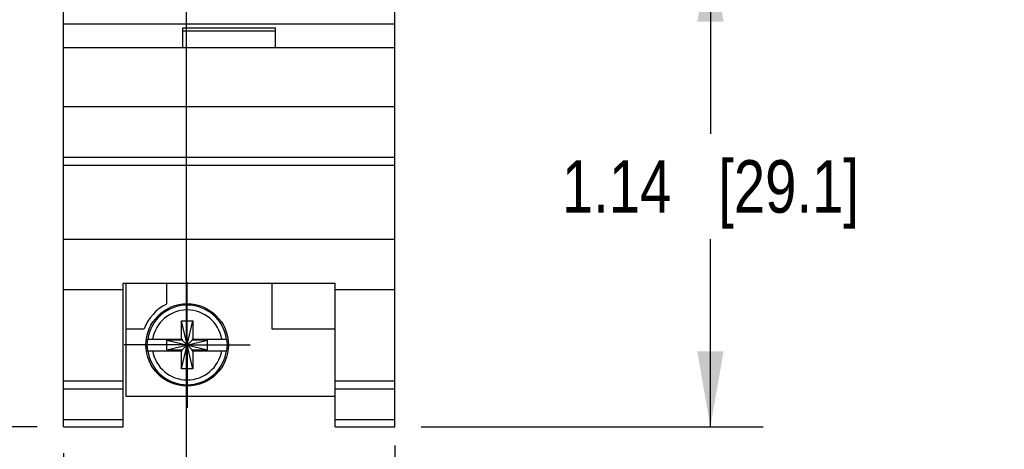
# Model space of a CAD drawing. Header units: inches. Extents: x 0 to 22, y 0 to 17.
# Tile 4 of 22: x 5.4 to 7.8, y 5.7 to 6.7. Entities that reach past the tile are written whole.
import ezdxf

# ---------------------------------------------------------------- set-up
doc = ezdxf.new("R2010")
doc.units = ezdxf.units.IN
doc.header["$LTSCALE"] = 1.21
doc.header["$MEASUREMENT"] = 0
doc.linetypes.add('CENTER', pattern=[0.6, 0.375, -0.075, 0.075, -0.075])
doc.layers.get('0').update_dxf_attribs({"linetype": 'CONTINUOUS'})
doc.layers.add('DEFAULT_1', color=7, linetype='CENTER')
doc.layers.add('DIMENSIONS', color=7, linetype='CONTINUOUS')
doc.styles.get("Standard").update_dxf_attribs({"font": 'txt', "width": 0.8})
doc.dimstyles.new('DIMSTYLE_1', dxfattribs={"dimtxt": 0.125, "dimasz": 0.18, "dimexe": 0.125, "dimexo": 0.0625, "dimgap": 0.0625, "dimtad": 0, "dimtih": 1, "dimtoh": 1, "dimzin": 4, "dimdsep": 46, "dimtxsty": 'STANDARD', "dimblk": '_FILLED', "dimblk1": '_FILLED', "dimblk2": '_FILLED', "dimcen": 0.09, "dimadec": 0, "dimazin": 0, "dimtp": 0.005, "dimtm": 0.005, "dimtfac": 1, "dimtofl": 0, "dimtmove": 0, "dimatfit": 3, "dimldrblk": '_FILLED', "dimfxl": 1, "dimtolj": 1, "dimtzin": 4, "dimarcsym": 0})

# ---------------------------------------------------------------- blocks, each defined once
blk = doc.blocks.new('_FILLED')
at = {"color": 0, "linetype": 'BYBLOCK'}
blk.add_solid([(0, 0), (-1, 0.174), (-1, -0.174)], dxfattribs=at)
blk = doc.blocks.new('*D7')
at = {"layer": 'DIMENSIONS', "color": 2, "linetype": 'CONTINUOUS'}
for p, q in [((5.72, 7.6492), (4.612, 7.6492)), ((4.737, 7.6492), (4.737, 6.8363)), ((4.737, 5.7733), (4.737, 6.5863)), ((5.4546, 5.7733), (4.612, 5.7733))]:
    blk.add_line(p, q, dxfattribs=at)
at = {"layer": 'DIMENSIONS', "color": 2, "linetype": 'CONTINUOUS', "xscale": 0.18, "yscale": 0.18, "zscale": 0.18}
for p, rotation in [((4.737, 7.6492), 90), ((4.737, 5.7733), 270)]:
    blk.add_blockref('_FILLED', p, dxfattribs=dict(at, rotation=rotation))
at = {"layer": 'DIMENSIONS', "color": 2, "linetype": 'CONTINUOUS', "insert": (4.737, 6.7738), "char_height": 0.125, "width": 1.125, "attachment_point": 2, "line_spacing_factor": 0.9}
blk.add_mtext('1.88{\\Ftxt.shx;\\W1.000000;\\H0.125000; }[47.6]', dxfattribs=at)
blk = doc.blocks.new('*D8')
at = {"layer": 'DIMENSIONS', "color": 2, "linetype": 'CONTINUOUS'}
for p, q in [((5.8091, 7.0296), (5.8091, 4.8983)), ((5.5171, 5.7108), (5.5171, 4.8983)), ((5.5171, 5.0233), (5.1281, 5.0233)), ((5.8091, 5.0233), (6.1691, 5.0233))]:
    blk.add_line(p, q, dxfattribs=at)
at = {"layer": 'DIMENSIONS', "color": 2, "linetype": 'CONTINUOUS', "xscale": 0.18, "yscale": 0.18, "zscale": 0.18}
blk.add_blockref('_FILLED', (5.5171, 5.0233), dxfattribs=at)
at = {"layer": 'DIMENSIONS', "color": 2, "linetype": 'CONTINUOUS', "xscale": 0.18, "yscale": 0.18, "zscale": 0.18, "rotation": 180}
blk.add_blockref('_FILLED', (5.8091, 5.0233), dxfattribs=at)
at = {"layer": 'DIMENSIONS', "color": 2, "linetype": 'CONTINUOUS', "insert": (5.0656, 5.0858), "char_height": 0.125, "width": 0.925, "attachment_point": 3, "line_spacing_factor": 0.9}
blk.add_mtext('.29{\\Ftxt.shx;\\W1.000000;\\H0.125000; }[7.4]', dxfattribs=at)
blk = doc.blocks.new('*D9')
at = {"layer": 'DIMENSIONS', "color": 2, "linetype": 'CONTINUOUS'}
for p, q in [((5.8091, 6.6448), (5.8091, 4.1483)), ((6.3051, 5.7288), (6.3051, 4.1483)), ((5.8091, 4.2733), (5.4491, 4.2733)), ((6.3051, 4.2733), (6.6663, 4.2733))]:
    blk.add_line(p, q, dxfattribs=at)
at = {"layer": 'DIMENSIONS', "color": 2, "linetype": 'CONTINUOUS', "xscale": 0.18, "yscale": 0.18, "zscale": 0.18}
blk.add_blockref('_FILLED', (5.8091, 4.2733), dxfattribs=at)
at = {"layer": 'DIMENSIONS', "color": 2, "linetype": 'CONTINUOUS', "xscale": 0.18, "yscale": 0.18, "zscale": 0.18, "rotation": 180}
blk.add_blockref('_FILLED', (6.3051, 4.2733), dxfattribs=at)
at = {"layer": 'DIMENSIONS', "color": 2, "linetype": 'CONTINUOUS', "insert": (6.7288, 4.3358), "char_height": 0.125, "width": 1.025, "attachment_point": 1, "line_spacing_factor": 0.9}
blk.add_mtext('.50{\\Ftxt.shx;\\W1.000000;\\H0.125000; }[12.6]', dxfattribs=at)
blk = doc.blocks.new('*D13')
at = {"layer": 'DIMENSIONS', "color": 2, "linetype": 'CONTINUOUS'}
for p, q in [((6.1796, 6.9172), (7.1801, 6.9172)), ((7.0551, 6.9172), (7.0551, 6.4703)), ((7.0551, 5.7733), (7.0551, 6.2203)), ((6.3676, 5.7733), (7.1801, 5.7733))]:
    blk.add_line(p, q, dxfattribs=at)
at = {"layer": 'DIMENSIONS', "color": 2, "linetype": 'CONTINUOUS', "xscale": 0.18, "yscale": 0.18, "zscale": 0.18}
for p, rotation in [((7.0551, 6.9172), 90), ((7.0551, 5.7733), 270)]:
    blk.add_blockref('_FILLED', p, dxfattribs=dict(at, rotation=rotation))
at = {"layer": 'DIMENSIONS', "color": 2, "linetype": 'CONTINUOUS', "insert": (7.0551, 6.4078), "char_height": 0.125, "width": 1.125, "attachment_point": 2, "line_spacing_factor": 0.9}
blk.add_mtext('1.14{\\Ftxt.shx;\\W1.000000;\\H0.125000; }[29.1]', dxfattribs=at)

msp = doc.modelspace()

# ---------------------------------------------------------------- linework, layer by layer
at = {"color": 7, "linetype": 'CONTINUOUS'}
for p, q in [((5.5171, 5.7733), (5.5171, 10.9112)), ((6.3051, 5.7733), (6.3051, 10.9112)), ((5.5171, 6.7323), (6.3051, 6.7323)), ((5.8011, 6.7223), (6.0211, 6.7223)), ((5.8011, 6.6753), (5.8011, 6.7223)), ((6.0211, 6.6753), (6.0211, 6.7223)), ((5.8011, 6.7153), (6.0211, 6.7153)), ((6.3051, 6.6753), (5.5171, 6.6753)), ((5.5171, 6.5353), (6.3051, 6.5353)), ((5.5171, 6.4153), (6.3051, 6.4153)), ((5.5171, 6.3958), (6.3051, 6.3958)), ((5.5171, 6.22), (6.3051, 6.22)), ((5.6591, 6.1156), (6.1631, 6.1156)), ((5.6591, 5.7733), (5.6591, 6.1156)), ((5.6651, 6.1156), (5.6651, 5.8463)), ((5.7621, 6.1156), (5.7621, 6.0657)), ((6.0121, 6.1156), (6.0121, 6.0063)), ((6.1631, 5.7733), (6.1631, 6.1156)), ((5.5171, 6.1003), (5.6591, 6.1003)), ((6.1631, 6.1003), (6.3051, 6.1003)), ((5.7973, 6.0254), (5.8249, 6.0254)), ((5.8249, 5.9112), (5.7973, 6.0254)), ((5.7973, 5.9821), (5.7973, 6.0254)), ((5.7973, 5.9112), (5.8249, 6.0254)), ((5.8249, 6.0254), (5.8249, 5.9821)), ((5.6651, 6.0063), (5.7089, 6.0063)), ((6.0121, 6.0063), (6.1631, 6.0063)), ((5.7164, 5.9821), (5.7994, 5.9821)), ((5.7626, 5.9566), (5.8596, 5.98)), ((5.7994, 5.98), (5.7626, 5.98)), ((5.7626, 5.98), (5.8596, 5.9566)), ((5.7626, 5.9566), (5.7626, 5.98)), ((5.7994, 5.9821), (5.7994, 5.98)), ((5.8228, 5.9566), (5.7994, 5.98)), ((5.7994, 5.9566), (5.8228, 5.98)), ((5.8228, 5.9821), (5.9057, 5.9821)), ((5.8228, 5.9821), (5.8228, 5.98)), ((5.8596, 5.98), (5.8228, 5.98)), ((5.8596, 5.9566), (5.8596, 5.98)), ((5.7164, 5.9545), (5.7994, 5.9545)), ((5.7626, 5.9566), (5.7994, 5.9566)), ((5.7973, 5.9112), (5.7973, 5.9545)), ((5.7994, 5.9545), (5.7994, 5.9566)), ((5.8228, 5.9566), (5.8596, 5.9566)), ((5.8228, 5.9545), (5.8228, 5.9566)), ((5.8228, 5.9545), (5.9057, 5.9545)), ((5.8249, 5.9545), (5.8249, 5.9112)), ((5.8249, 5.9112), (5.7973, 5.9112)), ((5.5171, 5.8833), (5.6591, 5.8833)), ((6.1631, 5.8833), (6.3051, 5.8833)), ((5.5171, 5.8641), (5.6591, 5.8641)), ((6.1631, 5.8641), (6.3051, 5.8641)), ((5.6651, 5.8463), (6.1631, 5.8463)), ((5.5171, 5.7913), (5.6591, 5.7913)), ((6.1631, 5.7913), (6.3051, 5.7913)), ((5.5171, 5.7733), (5.6591, 5.7733)), ((6.1631, 5.7733), (6.3051, 5.7733))]:
    msp.add_line(p, q, dxfattribs=at)
msp.add_circle((5.8111, 5.9683), 0.098, dxfattribs=at)
for radius, start, end in [(0.109, 116.7143, 159.5968), (0.0947, 8.3637, 171.6363), (0.0832, 9.5336, 170.4664), (0.0956, 171.7166, 188.2834), (0.0956, 351.7166, 8.2834), (0.0947, 188.3637, 351.6363), (0.0832, 189.5336, 350.4664)]:
    msp.add_arc((5.8111, 5.9683), radius, start, end, dxfattribs=at)
at = {"layer": 'DEFAULT_1', "color": 7, "linetype": 'CENTER'}
for p, q in [((5.8091, 6.9071), (5.8091, 6.7073)), ((5.8111, 5.9683), (5.8111, 6.1178)), ((5.8111, 5.9683), (5.6616, 5.9683)), ((5.8111, 5.9683), (5.9606, 5.9683)), ((5.8111, 5.9683), (5.8111, 5.8188))]:
    msp.add_line(p, q, dxfattribs=at)

# ---------------------------------------------------------------- dimensions: what is measured, and where the dimension line sits
at = {"layer": 'DIMENSIONS', "color": 2, "linetype": 'CONTINUOUS'}
for base, p1, p2, picture, middle in [((4.737, 7.6492), (5.5171, 5.7733), (5.7825, 7.6492), '*D7', (4.737, 6.7113)), ((7.0551, 6.9172), (6.3051, 5.7733), (6.1171, 6.9172), '*D13', (7.0551, 6.3453))]:
    dim = msp.add_linear_dim(base=base, p1=p1, p2=p2, angle=90, dimstyle='DIMSTYLE_1', dxfattribs=at)
    dim.commit()
    dim.dimension.update_dxf_attribs({"geometry": picture, "text_midpoint": middle, "dimtype": 160})
for base, p1, p2, picture, middle in [((5.8091, 5.0233), (5.5171, 5.7733), (5.8091, 7.0921), '*D8', (4.6031, 5.0233)), ((6.3051, 4.2733), (5.8091, 6.7073), (6.3051, 5.7913), '*D9', (7.2413, 4.2733))]:
    dim = msp.add_linear_dim(base=base, p1=p1, p2=p2, dimstyle='DIMSTYLE_1', dxfattribs=at)
    dim.commit()
    dim.dimension.update_dxf_attribs({"geometry": picture, "text_midpoint": middle, "dimtype": 160})

doc.saveas('drawing.dxf')
